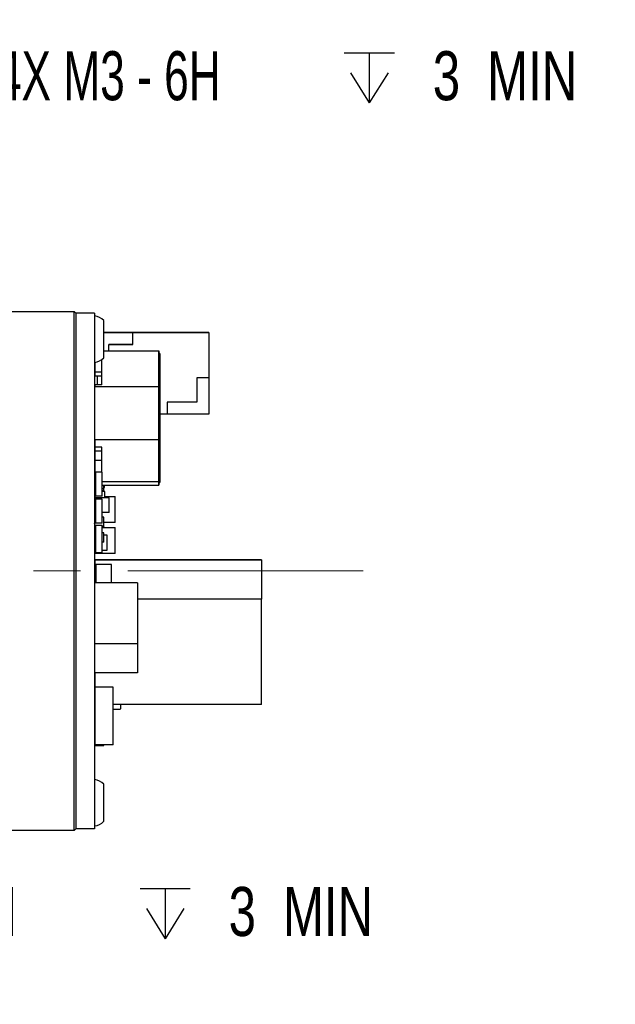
# Paper-space layout 'IX body' of a CAD drawing. Header units: millimetres. Extents: x 5 to 274, y 4 to 211.
# Tile 8 of 21: x 130 to 162, y 89 to 142. Entities that reach past the tile are written whole.
import ezdxf

# ---------------------------------------------------------------- set-up
doc = ezdxf.new("R2010")
doc.units = ezdxf.units.MM
doc.linetypes.add('CENTERX2', pattern=[20.32, 12.7, -2.54, 2.54, -2.54])
doc.layers.add('DIMENSIONS', color=8, linetype='Continuous')
doc.styles.add('SLDTEXTSTYLE0', font='TXT', dxfattribs={"width": 0.75})
doc.styles.add('SLDTEXTSTYLE3', font='TXT', dxfattribs={"width": 0.675})
doc.dimstyles.new('SLDDIMSTYLE9', dxfattribs={"dimtxt": 2.645833, "dimasz": 3.302, "dimexe": 0, "dimexo": 0.0625, "dimgap": 0.661458, "dimtad": 0, "dimtih": 1, "dimtoh": 1, "dimdec": 6, "dimrnd": 1e-09, "dimzin": 12, "dimdsep": 46, "dimtxsty": 'SLDTEXTSTYLE0', "dimsah": 1, "dimcen": 0, "dimadec": 0, "dimazin": 3, "dimtfac": 1, "dimtofl": 0, "dimtmove": 0, "dimatfit": 3, "dimfxl": 1, "dimfrac": 2, "dimtolj": 1, "dimtzin": 12, "dimarcsym": 0})

# ---------------------------------------------------------------- blocks, each defined once
blk = doc.blocks.new('SW_SYMBOL_HOLE_DEPTH')
at = {"layer": 'DIMENSIONS', "color": 0}
for p, q in [((0, 875), (800, 875)), ((400, 875), (400, 75)), ((100, 555), (400, 75)), ((700, 555), (400, 75))]:
    blk.add_line(p, q, dxfattribs=at)
blk = doc.blocks.new('_D_42')
at = {"layer": 'DIMENSIONS'}
for p, q in [((117.549, 105.606), (110.921, 94.125)), ((110.921, 94.125), (117.271, 94.125))]:
    blk.add_line(p, q, dxfattribs=at)
blk.add_solid([(117.549, 105.606), (115.458, 103), (116.338, 102.492)], dxfattribs=at)
at = {"layer": 'DIMENSIONS', "xscale": 0.0033796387, "yscale": 0.0033796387, "zscale": 0.0033796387}
blk.add_blockref('SW_SYMBOL_HOLE_DEPTH', (136.007, 92.39), dxfattribs=at)
at = {"layer": 'DIMENSIONS', "attachment_point": 1}
for s, insert, char_height, style in [('4X M2 - 6H', (117.271, 95.434), 2.6458, 'SLDTEXTSTYLE3'), ('3', (140.783, 95.434), 2.646, 'SLDTEXTSTYLE0'), ('MIN', (143.713, 95.434), 2.6458, 'SLDTEXTSTYLE0')]:
    blk.add_mtext(s, dxfattribs=dict(at, insert=insert, char_height=char_height, style=style))
blk = doc.blocks.new('_D_48')
at = {"layer": 'DIMENSIONS'}
for p, q in [((119.254, 145.023), (127.125, 139.192)), ((127.125, 139.192), (128.281, 139.192))]:
    blk.add_line(p, q, dxfattribs=at)
blk.add_solid([(119.254, 145.023), (121.605, 142.65), (122.21, 143.466)], dxfattribs=at)
at = {"layer": 'DIMENSIONS', "xscale": 0.0033796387, "yscale": 0.0033796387, "zscale": 0.0033796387}
blk.add_blockref('SW_SYMBOL_HOLE_DEPTH', (147.018, 137.457), dxfattribs=at)
at = {"layer": 'DIMENSIONS', "attachment_point": 1}
for s, insert, char_height, style in [('4X M3 - 6H', (128.281, 140.501), 2.6458, 'SLDTEXTSTYLE3'), ('3', (151.794, 140.501), 2.646, 'SLDTEXTSTYLE0'), ('MIN', (154.724, 140.501), 2.6458, 'SLDTEXTSTYLE0')]:
    blk.add_mtext(s, dxfattribs=dict(at, insert=insert, char_height=char_height, style=style))

psp = doc.layouts.new('IX body')

# ---------------------------------------------------------------- linework, layer by layer
at = {"color": 7, "linetype": 'Continuous', "lineweight": 25}
for p, q in [((128.4491738, 126.4718718), (132.4491738, 126.4718718)), ((132.4491738, 125.4718718), (132.4491738, 126.4718718)), ((132.4491738, 126.4718718), (132.5491738, 126.3718718)), ((132.5491738, 126.3718718), (132.5491738, 125.4718718)), ((133.5491738, 126.3718718), (132.5491738, 126.3718718)), ((133.5491738, 126.3718718), (133.5491738, 125.4718718)), ((134.0491738, 123.9718718), (134.0491738, 125.9718718)), ((132.4491738, 99.4718718), (132.4491738, 125.4718718)), ((132.5491738, 125.4718718), (132.5491738, 99.4718718)), ((133.5491738, 125.4718718), (133.5491738, 99.4718718)), ((135.6136609, 125.3323924), (134.0491738, 125.3323923)), ((134.0491738, 125.3323919), (135.6136609, 125.332392)), ((135.6136609, 125.322392), (134.0491738, 125.3223919)), ((139.7136609, 125.3323926), (135.6136609, 125.3323924)), ((135.6136609, 125.3323924), (135.6136609, 125.3323924)), ((135.6136609, 125.332392), (139.7136609, 125.3323921)), ((135.613661, 124.682392), (135.6136609, 125.332392)), ((135.6136609, 125.332392), (135.6136609, 125.332392)), ((139.7136609, 125.3323921), (139.7136609, 125.3323926)), ((139.7136609, 125.3323921), (139.7136611, 122.8823921)), ((134.0491738, 125.212369), (134.0536629, 125.212369)), ((134.0536629, 124.732369), (134.0536629, 125.212369)), ((134.0491738, 124.732369), (134.0536629, 124.732369)), ((134.0491738, 124.3489231), (137.0136636, 124.348923)), ((134.313661, 124.6823919), (135.613661, 124.682392)), ((135.613661, 124.682392), (134.313661, 124.6823919)), ((134.313661, 124.3489231), (134.313661, 124.6823919)), ((134.313661, 124.6823919), (134.313661, 124.6823919)), ((135.613661, 124.682392), (135.613661, 124.682392)), ((137.0136636, 124.348923), (137.0136634, 122.4036913)), ((137.0136637, 124.1416821), (137.0136636, 124.348923)), ((133.5636636, 123.7232007), (133.5636636, 123.1861136)), ((133.9436635, 122.5016032), (133.9436636, 123.8737129)), ((137.0136634, 122.3112919), (137.0136636, 124.1955768)), ((137.0636636, 124.1955768), (137.0136636, 124.1955768)), ((137.0136637, 121.891438), (137.0136637, 124.1416821)), ((137.0636636, 124.1955768), (137.0636634, 122.3112919)), ((137.0636637, 123.9970481), (137.0636636, 124.1955768)), ((137.0636637, 121.8639991), (137.0636637, 123.9970481)), ((133.5536629, 123.4473323), (133.5536629, 123.4473324)), ((133.5536629, 123.4473324), (133.5636629, 123.4473324)), ((133.5536629, 123.4473323), (133.5536629, 123.2573323)), ((133.5636629, 123.4473323), (133.5536629, 123.4473323)), ((133.9436636, 123.1861136), (133.5636636, 123.1861136)), ((133.5636636, 123.1861136), (133.5636636, 122.9958604)), ((133.5636636, 122.9958604), (133.9436636, 122.9958604)), ((133.7136611, 122.5016032), (133.713661, 122.9958604)), ((139.7136611, 122.8823921), (139.0636611, 122.8823921)), ((139.0636611, 122.8823921), (139.0636611, 121.5823921)), ((139.7136611, 122.8823922), (139.7136611, 120.9323922)), ((133.5636633, 119.553071), (133.5636634, 122.4036914)), ((133.5636635, 122.5016032), (133.5636634, 122.4036914)), ((137.0136634, 122.4036913), (133.5636634, 122.4036914)), ((133.9436635, 122.5016032), (133.5636635, 122.5016032)), ((137.0136634, 122.4036913), (137.0136633, 119.5530709)), ((137.0136634, 119.5805099), (137.0136634, 122.3112919)), ((137.0136634, 122.3112919), (137.0636634, 122.3112919)), ((137.0636634, 122.3112919), (137.0636634, 119.5805099)), ((137.0636635, 122.2945199), (137.0636635, 122.3097638)), ((137.0636636, 122.1998394), (137.0636636, 121.8706873)), ((137.0136636, 119.0408176), (137.0136637, 121.891438)), ((137.0636636, 119.133217), (137.0636637, 121.8639991)), ((137.0636636, 120.7629496), (137.0636636, 121.1562739)), ((139.0636611, 121.5823921), (137.4636611, 121.582392)), ((137.4636611, 121.582392), (137.4636611, 120.932392)), ((137.4636611, 120.932392), (137.0636635, 120.932392)), ((137.0636635, 120.0423322), (137.0636636, 120.5752171)), ((137.0636636, 120.6394527), (137.0636636, 120.0051286)), ((139.7136611, 120.9323922), (137.4636611, 120.9323921)), ((137.0636635, 120.0490065), (137.0636635, 119.4146823)), ((137.0636636, 120.0051286), (137.0636636, 119.7302377)), ((133.5536629, 119.8019839), (133.5536629, 119.3219839)), ((133.5636629, 119.8019839), (133.5536629, 119.8019839)), ((133.5636633, 119.553071), (133.5636633, 119.1528985)), ((133.5636633, 119.553071), (137.0136633, 119.5530709)), ((137.0136633, 119.5530709), (137.0136633, 117.3028268)), ((137.0136634, 117.4474608), (137.0136634, 119.5805099)), ((137.0136634, 119.5805099), (137.0636634, 119.5805099)), ((137.0636634, 119.5805099), (137.0636634, 117.4474608)), ((137.0636635, 119.4518859), (137.0636635, 119.9847708)), ((137.0636635, 119.213103), (137.0636635, 119.87564)), ((137.0636635, 119.8450011), (137.0636635, 119.2794803)), ((133.5636629, 119.3219839), (133.5536629, 119.3219839)), ((133.9436633, 119.1528985), (133.5636633, 119.1528985)), ((133.5636635, 118.9429059), (133.5636635, 118.4486487)), ((133.5636636, 119.1528985), (133.5636636, 118.9429059)), ((133.5636636, 118.9429059), (133.9436636, 118.9429058)), ((133.9436633, 117.7972321), (133.9436633, 119.1528985)), ((137.0136634, 117.0955859), (137.0136636, 119.0408176)), ((137.0636634, 117.2489321), (137.0636636, 119.133217)), ((137.0636635, 119.4585602), (137.0636635, 118.824236)), ((137.0636635, 119.4146823), (137.0636635, 119.1397914)), ((137.0636635, 118.8614396), (137.0636635, 119.3943245)), ((137.0636635, 118.6226567), (137.0636635, 119.2851937)), ((137.0636635, 119.2545548), (137.0636635, 118.689034)), ((133.5536629, 118.8419513), (133.5536629, 118.8419514)), ((133.5536629, 118.8419514), (133.5636629, 118.8419514)), ((133.5536629, 118.8419513), (133.5536629, 118.6519513)), ((133.5636629, 118.8419513), (133.5536629, 118.8419513)), ((133.5636634, 118.4486487), (133.5636633, 117.7029994)), ((133.5636634, 118.4486487), (133.9436634, 118.4486487)), ((137.0636634, 118.0322104), (137.0636635, 118.6947474)), ((137.0636635, 118.6641085), (137.0636634, 118.0985877)), ((137.0636635, 118.824236), (137.0636635, 118.5493451)), ((133.5536629, 118.1519861), (133.5536629, 117.6719861)), ((133.5636629, 118.1519861), (133.5536629, 118.1519861)), ((133.5636629, 117.6719861), (133.5536629, 117.6719861)), ((133.5536629, 117.4917574), (133.5536629, 117.251787)), ((133.5636629, 117.4917574), (133.5536629, 117.4917574)), ((133.5636633, 117.3028269), (133.5636633, 117.7029994)), ((133.5636633, 117.7029994), (133.6036634, 117.7029994)), ((133.6036634, 117.7972321), (133.6036634, 116.4972297)), ((133.9636627, 117.7972321), (133.6036634, 117.7972321)), ((133.9636627, 116.4972297), (133.9636627, 117.7972321)), ((137.0136634, 117.2489321), (137.0136634, 117.4474608)), ((137.0136634, 117.4474608), (137.0636634, 117.4474608)), ((137.0636634, 117.4474608), (137.0636634, 117.2489321)), ((133.5536629, 117.111787), (133.5536629, 116.9219509)), ((133.5536629, 116.9219509), (133.5636629, 116.9219509)), ((133.5536632, 117.251787), (133.5536632, 117.111787)), ((133.5536632, 117.111787), (133.5636632, 117.111787)), ((133.5536632, 116.811787), (133.5536632, 116.7919512)), ((133.5636632, 116.811787), (133.5536632, 116.811787)), ((133.5536632, 116.811787), (133.5536632, 116.811787)), ((133.5536632, 116.811787), (133.5636632, 116.811787)), ((133.5636632, 116.811787), (133.5636632, 117.095586)), ((133.6036634, 116.811787), (133.5636632, 116.811787)), ((133.5636632, 116.811787), (133.5636632, 116.811787)), ((133.5636632, 116.811787), (133.6036634, 116.811787)), ((133.5636633, 117.3028269), (133.6036634, 117.3028269)), ((133.5636634, 117.095586), (133.5636633, 117.3028269)), ((133.5636634, 117.095586), (133.6036634, 117.095586)), ((133.9636627, 117.3028269), (137.0136633, 117.3028268)), ((133.9636627, 117.095586), (137.0136634, 117.0955859)), ((133.9636627, 116.9219509), (134.0436629, 116.9219509)), ((134.0436629, 116.9219509), (134.0536629, 116.9219509)), ((134.0436629, 116.8019512), (134.0436629, 116.9219509)), ((134.0536629, 116.9219509), (134.0536629, 117.095586)), ((134.0536629, 116.9743701), (134.0936635, 116.9743701)), ((134.0936635, 116.9743701), (134.0936635, 117.095586)), ((137.0136633, 117.3028268), (137.0136634, 117.0955859)), ((137.0136634, 117.2489321), (137.0636634, 117.2489321)), ((133.5536626, 116.4121813), (133.5491738, 116.4121813)), ((133.5536626, 116.4221813), (133.5536626, 116.4121813)), ((134.3336626, 116.4221813), (133.5536626, 116.4221813)), ((134.3336626, 116.4221813), (133.5536626, 116.4221813)), ((133.5536629, 116.7919512), (133.5536629, 116.6019512)), ((133.5536629, 116.6019512), (133.5636629, 116.6019512)), ((133.6036634, 116.8019512), (133.5636629, 116.8019512)), ((133.5636629, 116.8019512), (133.5636629, 116.7919512)), ((133.5636629, 116.8019512), (133.6036634, 116.8019512)), ((133.5636635, 116.756967), (133.5636635, 116.4221813)), ((133.6036634, 116.756967), (133.5636635, 116.756967)), ((133.9636627, 116.4972297), (133.6036634, 116.4972297)), ((133.9636627, 116.3471513), (133.6036634, 116.3471513)), ((133.6036634, 116.3471513), (133.6036634, 115.0471488)), ((134.0436629, 116.8019512), (133.9636627, 116.8019512)), ((133.9636627, 116.8019512), (134.0436629, 116.8019512)), ((134.1136624, 116.756967), (133.9636627, 116.756967)), ((133.9636627, 115.0471488), (133.9636627, 116.3471513)), ((134.0436629, 116.8019512), (134.0436629, 116.7919512)), ((134.0536629, 116.756967), (134.0536629, 116.7919512)), ((134.1136624, 116.4221813), (134.1136624, 116.756967)), ((134.1136624, 116.4918701), (134.6636639, 116.4918701)), ((134.3336626, 116.4121813), (134.3336626, 116.4221813)), ((134.3336626, 116.4121813), (134.3436626, 116.4121813)), ((134.3436626, 115.6321813), (134.3436626, 116.4121813)), ((134.6636639, 115.0918678), (134.6636639, 116.4918701)), ((133.5536626, 115.6321813), (133.5491738, 115.6321813)), ((133.5536626, 115.6321813), (133.5536626, 115.6221813)), ((133.6036634, 115.6221813), (133.5536626, 115.6221813)), ((133.5536629, 115.3621454), (133.5536629, 114.8821454)), ((133.5636629, 115.3621454), (133.5536629, 115.3621454)), ((133.5636629, 115.3721454), (133.5636629, 115.3621454)), ((133.6036634, 115.3721454), (133.5636629, 115.3721454)), ((133.5636635, 115.6221813), (133.5636635, 115.3721455)), ((134.3336626, 115.6221813), (133.9636627, 115.6221813)), ((134.0436629, 115.3721454), (133.9636627, 115.3721454)), ((134.0436629, 115.3621454), (134.0436629, 115.3721454)), ((134.0436629, 115.3621454), (134.0536629, 115.3621454)), ((134.0536629, 114.8821454), (134.0536629, 115.3621454)), ((134.3336626, 115.6321813), (134.3436626, 115.6321813)), ((134.3336626, 115.6321813), (134.3336626, 115.6221813)), ((133.5636629, 114.8821454), (133.5536629, 114.8821454)), ((133.5636629, 114.8821454), (133.5636629, 114.8721454)), ((133.6036634, 114.8721454), (133.5636629, 114.8721454)), ((133.5636635, 114.7571851), (133.5636635, 114.5221432)), ((133.5936636, 114.7471851), (133.6036634, 114.7471851)), ((133.9636627, 115.0471488), (133.6036634, 115.0471488)), ((133.6036634, 114.9472579), (133.9636627, 114.9472579)), ((133.6036634, 114.9472579), (133.6036634, 113.4472558)), ((133.9636627, 113.4472558), (133.9636627, 114.9472579)), ((134.0436629, 114.8721454), (133.9636627, 114.8721454)), ((133.9636627, 114.8118736), (134.6636639, 114.8118736)), ((134.0436629, 114.8821454), (134.0536629, 114.8821454)), ((134.0436629, 114.8821454), (134.0436629, 114.8721454)), ((134.6636639, 115.0918678), (134.0536629, 115.0918678)), ((134.6636639, 113.4118713), (134.6636639, 114.8118736)), ((133.5536629, 114.5121431), (133.5536629, 114.0321431)), ((133.5636629, 114.5121431), (133.5536629, 114.5121431)), ((133.5636629, 114.5221431), (133.5636629, 114.5121431)), ((133.6036634, 114.5221431), (133.5636629, 114.5221431)), ((134.0436629, 114.5221431), (133.9636627, 114.5221431)), ((134.0436629, 114.5121431), (134.0436629, 114.5221431)), ((134.0436629, 114.5121431), (134.0536629, 114.5121431)), ((134.0536629, 114.0321431), (134.0536629, 114.5121431)), ((134.0536629, 114.4172592), (134.2136648, 114.4172592)), ((134.2136648, 114.4172592), (134.2136648, 113.5672584)), ((133.5636629, 114.0321431), (133.5536629, 114.0321431)), ((133.5636629, 114.0321431), (133.5636629, 114.0221431)), ((133.6036634, 114.0221431), (133.5636629, 114.0221431)), ((133.5636635, 113.5672584), (133.5636635, 114.0221432)), ((134.0436629, 114.0221431), (133.9636627, 114.0221431)), ((134.0436629, 114.0321431), (134.0536629, 114.0321431)), ((134.0436629, 114.0321431), (134.0436629, 114.0221431)), ((133.5636635, 113.5672584), (133.5636635, 113.4118713)), ((133.6036634, 113.5672584), (133.5636635, 113.5672584)), ((134.6636639, 113.4118713), (133.5636635, 113.4118713)), ((133.9636627, 113.4472558), (133.6036634, 113.4472558)), ((134.2136648, 113.5672584), (133.9636627, 113.5672584)), ((133.5636635, 113.0722589), (142.5636633, 113.0722589)), ((133.5636635, 113.0722589), (133.5636635, 113.0721675)), ((142.5636633, 113.0721675), (133.5636635, 113.0721675)), ((133.5636635, 113.0721675), (133.5636635, 111.8319333)), ((133.6136634, 112.8123417), (133.6136634, 111.8319333)), ((134.4636642, 112.8123417), (133.6136634, 112.8123417)), ((134.4636642, 111.8319333), (134.4636642, 112.8123417)), ((142.5636633, 113.0722589), (142.5636633, 113.0721675)), ((142.5636633, 113.0721675), (142.5636633, 110.9472873)), ((133.5536632, 111.8817858), (133.5536632, 111.6017858)), ((133.5636632, 111.8817858), (133.5536632, 111.8817858)), ((133.5636632, 111.6017858), (133.5536632, 111.6017858)), ((135.863664, 111.8319333), (133.5636635, 111.8319333)), ((133.5636635, 108.5519602), (133.5636635, 111.8319333)), ((135.863664, 111.8319333), (135.863664, 108.5519602)), ((142.5636633, 110.9472873), (135.863664, 110.9472873)), ((142.5636633, 105.2722593), (142.5636633, 110.9472873)), ((135.863664, 108.5519602), (133.5636635, 108.5519602)), ((133.5636635, 106.9717764), (133.5636635, 108.5519602)), ((135.863664, 108.5519602), (135.863664, 106.9717764)), ((133.5536632, 107.4553446), (133.5536632, 107.1753446)), ((133.5636632, 107.4553446), (133.5536632, 107.4553446)), ((133.5636632, 107.1753446), (133.5536632, 107.1753446)), ((133.5636635, 106.9717764), (133.5636635, 106.2022619)), ((135.863664, 106.9717764), (133.5636635, 106.9717764)), ((133.5636635, 106.2022619), (133.5636635, 103.102263)), ((134.5636641, 106.2022619), (133.5636635, 106.2022619)), ((134.5636641, 103.102263), (134.5636641, 106.2022619)), ((142.5636633, 105.2722593), (134.5636641, 105.2722593)), ((134.9636636, 105.0571447), (134.9636636, 105.2722593)), ((134.5636641, 105.0269847), (134.9335036, 105.0269847)), ((133.5536629, 104.0523386), (133.5536629, 103.8623386)), ((133.5536629, 103.8623386), (133.5636629, 103.8623386)), ((133.5536629, 103.8623386), (133.5536629, 103.8619495)), ((133.5536629, 103.8619495), (133.5636629, 103.8619495)), ((133.5536629, 103.2623386), (133.5536629, 103.2623387)), ((133.5536629, 103.2623387), (133.5636629, 103.2623387)), ((133.5536629, 103.2623386), (133.5536629, 103.0723386)), ((133.5636629, 103.2623386), (133.5536629, 103.2623386)), ((133.5536629, 103.2619495), (133.5536629, 103.2619496)), ((133.5536629, 103.0723386), (133.5536629, 103.0719495)), ((133.5636629, 103.0623386), (133.5636629, 103.0723386)), ((133.5636629, 103.0623386), (134.0436629, 103.0623386)), ((133.5636629, 103.0619495), (133.5636629, 103.0623386)), ((133.5636629, 103.0619495), (134.0436629, 103.0619495)), ((134.5636641, 103.102263), (133.5636635, 103.102263)), ((134.0436629, 103.0623386), (134.0436629, 103.0723386)), ((134.0436629, 103.0619495), (134.0436629, 103.0623386)), ((134.0536553, 103.0719495), (134.0536629, 103.0719495)), ((134.0536629, 103.0723386), (134.0536629, 103.102263)), ((134.0536629, 103.0719495), (134.0536629, 103.0723386)), ((134.0491738, 98.9718718), (134.0491738, 100.9718718)), ((132.4491738, 98.4718718), (132.4491738, 99.4718718)), ((132.5491738, 99.4718718), (132.5491738, 98.5718718)), ((133.5491738, 99.4718718), (133.5491738, 98.5718718)), ((132.4491738, 98.4718718), (127.6491738, 98.4718718)), ((132.5491738, 98.5718718), (132.4491738, 98.4718718)), ((133.5491738, 98.5718718), (132.5491738, 98.5718718))]:
    psp.add_line(p, q, dxfattribs=at)
at = {"color": 7, "linetype": 'CENTERX2', "lineweight": 18}
psp.add_line((148.0413837, 112.4718718), (110.542867, 112.4718718), dxfattribs=at)
at = {"color": 7, "linetype": 'Continuous', "lineweight": 25, "flags": 128}
for points in [[(133.5491738, 115.0200031), (133.5520901, 115.0249636), (133.5536629, 115.0271842)], [(133.5536629, 115.0271842), (133.5520901, 115.0249636), (133.5491738, 115.0200031)]]:
    psp.add_lwpolyline(points, dxfattribs=at)
at = {"color": 7, "linetype": 'Continuous', "lineweight": 25}
for centre, radius, start, end in [((133.4879263, 125.4743768), 0.75, 41.55407748, 85.31582017), ((134.0436629, 125.212369), 0.01, 360, 56.55816661), ((134.0436629, 125.212369), 0.01, 0, 56.55816661), ((134.0436629, 124.732369), 0.01, 303.44183339, 360), ((133.4879263, 124.4693668), 0.75, 274.68417983, 318.44592252), ((133.5636629, 123.2573323), 0.01, 180, 270), ((133.5636629, 119.8019839), 0.01, 90, 180), ((133.5636629, 119.8019839), 0.01, 90, 180), ((133.5636629, 119.3219839), 0.01, 180, 270), ((133.5636629, 118.6519513), 0.01, 180, 270), ((133.5636629, 118.1519861), 0.01, 90, 180), ((133.5636629, 118.1519861), 0.01, 90, 180), ((133.5636629, 117.6719861), 0.01, 180, 270), ((133.5636629, 117.4917574), 0.01, 90, 180), ((133.5636629, 117.4917574), 0.01, 90, 180), ((133.5636632, 117.251787), 0.01, 90, 180), ((133.5636632, 117.251787), 0.01, 90, 180), ((133.5536626, 116.4121813), 0.01, 90, 116.67166496), ((133.5536626, 116.4121813), 0.01, 90, 116.67166496), ((133.5636629, 116.7919512), 0.01, 90, 180), ((133.5636629, 116.7919512), 0.01, 90, 180), ((134.0436629, 116.7919512), 0.01, 0, 90), ((134.0436629, 116.7919512), 0.01, 0, 90), ((134.3336626, 116.4121813), 0.01, 0, 90), ((134.3336626, 116.4121813), 0.01, 0, 90), ((133.5536626, 115.6321813), 0.01, 243.32833504, 270), ((133.5636629, 115.3621454), 0.01, 90, 180), ((133.5636629, 115.3621454), 0.01, 90, 180), ((134.0436629, 115.3621454), 0.01, 0, 90), ((134.0436629, 115.3621454), 0.01, 0, 90), ((134.3336626, 115.6321813), 0.01, 270, 0), ((133.5936636, 114.7971851), 0.05, 207.15251115, 269.9999975), ((133.5636629, 114.8821454), 0.01, 180, 270), ((134.0436629, 114.8821454), 0.01, 270, 360), ((133.5636629, 114.5121431), 0.01, 90, 180), ((133.5636629, 114.5121431), 0.01, 90, 180), ((134.0436629, 114.5121431), 0.01, 0, 90), ((134.0436629, 114.5121431), 0.01, 0, 90), ((133.5636629, 114.0321431), 0.01, 180, 270), ((134.0436629, 114.0321431), 0.01, 270, 0), ((133.5636632, 111.8817858), 0.01, 90, 180), ((133.5636632, 111.8817858), 0.01, 90, 180), ((133.5636632, 111.6017858), 0.01, 180, 270), ((133.5636632, 107.4553446), 0.01, 90, 180), ((133.5636632, 107.4553446), 0.01, 90, 180), ((133.5636632, 107.1753446), 0.01, 180, 270), ((134.9335036, 105.0571447), 0.03016, 270.0000025, 0.0000025), ((133.5636629, 104.0523387), 0.01, 90, 180), ((133.5636629, 104.0523386), 0.01, 90, 180), ((133.5636629, 103.0723386), 0.01, 180, 270), ((133.5636629, 103.0719495), 0.01, 180, 270), ((134.0436629, 103.0723386), 0.01, 270, 0), ((134.0436629, 103.0719495), 0.01, 270, 0), ((133.4879263, 100.4743768), 0.75, 41.55407748, 85.31582017), ((133.4879263, 99.4693668), 0.75, 274.68417983, 318.44592252)]:
    psp.add_arc(centre, radius, start, end, dxfattribs=at)
for points, knots in [([(137.0636635, 123.0785215), (137.0636635, 123.078737), (137.0636635, 123.0798145), (137.0636635, 123.0816754), (137.0636635, 123.0840094), (137.0636635, 123.0861903), (137.0636635, 123.0882198), (137.0636635, 123.0900974), (137.0636635, 123.0918235), (137.0636635, 123.0933984), (137.0636635, 123.0948227), (137.0636635, 123.096097), (137.0636635, 123.0972219), (137.0636635, 123.0981983), (137.0636635, 123.0990272), (137.0636635, 123.0997094), (137.0636635, 123.1002461), (137.0636635, 123.1006384), (137.0636635, 123.1008876), (137.0636635, 123.1009949), (137.0636635, 123.1009616), (137.0636635, 123.1007892), (137.0636635, 123.100479), (137.0636635, 123.1000325), (137.0636635, 123.0994511), (137.0636635, 123.0987364), (137.0636635, 123.0978898), (137.0636635, 123.096913), (137.0636635, 123.0958074), (137.0636635, 123.0945746), (137.0636635, 123.0927632), (137.0636635, 123.0907035), (137.0636635, 123.0884019), (137.0636635, 123.0865562), (137.0636635, 123.0845927), (137.0636635, 123.0825126), (137.0636635, 123.0803177), (137.0636635, 123.0780093), (137.0636635, 123.075589), (137.0636635, 123.0730581), (137.0636635, 123.0704182), (137.0636635, 123.0676705), (137.0636635, 123.0648166), (137.0636635, 123.0618579), (137.0636635, 123.0587955), (137.0636635, 123.0545761), (137.0636635, 123.0501546), (137.0636635, 123.0455369), (137.0636635, 123.0419766), (137.0636635, 123.0383205), (137.0636635, 123.0345699), (137.0636635, 123.0307259), (137.0636635, 123.0267898), (137.0636635, 123.0227626), (137.0636635, 123.0186457), (137.0636635, 123.0130379), (137.0636635, 123.0072547), (137.0636635, 123.0013011), (137.0636635, 122.9967516), (137.0636635, 122.9921189), (137.0636635, 122.987404), (137.0636636, 122.9826079), (137.0636636, 122.9777318), (137.0636636, 122.9711247), (137.0636636, 122.9643608), (137.0636636, 122.9574458), (137.0636636, 122.9521827), (137.0636636, 122.9441871), (137.0636636, 122.937765), (137.0636636, 122.9331776)], [0, 0, 0, 0, 0.0034841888, 0.0174215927, 0.0313589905, 0.0452963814, 0.0592337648, 0.0731711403, 0.0871085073, 0.1010458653, 0.1149832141, 0.1289205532, 0.1428578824, 0.1567952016, 0.1707325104, 0.1846698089, 0.1986070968, 0.2125443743, 0.2264816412, 0.2404188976, 0.2543561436, 0.2682933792, 0.2822306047, 0.29616782, 0.3101050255, 0.3240422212, 0.3379794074, 0.3519165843, 0.3658537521, 0.379790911, 0.3937280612, 0.4216049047, 0.4355420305, 0.4494791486, 0.4634162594, 0.477353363, 0.4912904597, 0.5052275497, 0.5191646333, 0.5331017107, 0.5470387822, 0.560975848, 0.5749129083, 0.5888499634, 0.6027870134, 0.6167240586, 0.6446001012, 0.6585371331, 0.672474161, 0.686411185, 0.7003482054, 0.7142852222, 0.7282222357, 0.7421592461, 0.7560962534, 0.7700332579, 0.7979089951, 0.8118459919, 0.8257829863, 0.8397199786, 0.8536569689, 0.8675939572, 0.8815309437, 0.8954679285, 0.9233435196, 0.9372804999, 0.9512174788, 0.9651544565, 1, 1, 1, 1]), ([(137.0636635, 121.6120604), (137.0636635, 121.6126881), (137.0636635, 121.6158265), (137.0636635, 121.6290388), (137.0636635, 121.6518629), (137.0636635, 121.6774803), (137.0636635, 121.7032563), (137.0636635, 121.7239953), (137.0636635, 121.75004), (137.0636635, 121.770966), (137.0636635, 121.7972152), (137.0636635, 121.8182829), (137.0636635, 121.8446859), (137.0636635, 121.8658591), (137.0636635, 121.892375), (137.0636635, 121.913624), (137.0636635, 121.9402185), (137.0636635, 121.961518), (137.0636635, 121.9881615), (137.0636635, 122.0148212), (137.0636635, 122.0414902), (137.0636635, 122.0681575), (137.0636635, 122.0948205), (137.0636635, 122.1214665), (137.0636635, 122.1480916), (137.0636635, 122.174693), (137.0636635, 122.2012518), (137.0636635, 122.22777), (137.0636635, 122.2489499), (137.0636635, 122.2753717), (137.0636635, 122.3017374), (137.0636635, 122.3280156), (137.0636635, 122.3542177), (137.0636635, 122.3803402), (137.0636635, 122.4063415), (137.0636635, 122.4322398), (137.0636635, 122.4580304), (137.0636635, 122.4836593), (137.0636635, 122.5091523), (137.0636635, 122.5345034), (137.0636635, 122.5596429), (137.0636635, 122.5846054), (137.0636635, 122.6093833), (137.0636635, 122.6338872), (137.0636635, 122.6581623), (137.0636635, 122.6773919), (137.0636635, 122.7011631), (137.0636635, 122.7246575), (137.0636635, 122.7477427), (137.0636635, 122.770488), (137.0636635, 122.7884015), (137.0636635, 122.810401), (137.0636635, 122.8276747), (137.0636635, 122.8488162), (137.0636635, 122.8653555), (137.0636635, 122.8855153), (137.0636635, 122.9051425), (137.0636635, 122.9239956), (137.0636635, 122.9422195), (137.0636635, 122.9562796), (137.0636635, 122.973155), (137.0636635, 122.9860809), (137.0636635, 123.0014714), (137.0636635, 123.0131576), (137.0636635, 123.026938), (137.0636635, 123.0372961), (137.0636635, 123.0493507), (137.0636635, 123.0632285), (137.0636635, 123.0727158), (137.0636635, 123.0785215)], [0, 0, 0, 0, 0.0011815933, 0.0059080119, 0.0248163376, 0.0437242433, 0.053177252, 0.0720846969, 0.0815376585, 0.1004447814, 0.1098977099, 0.1288046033, 0.1382575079, 0.1571642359, 0.1666171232, 0.1855237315, 0.1949766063, 0.2138831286, 0.2233359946, 0.2422424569, 0.2611488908, 0.2706017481, 0.2895081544, 0.3084145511, 0.3178674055, 0.3367737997, 0.3556801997, 0.3651330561, 0.3840394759, 0.3934923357, 0.4123987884, 0.4313052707, 0.44075814, 0.459664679, 0.4785712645, 0.4880241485, 0.5069308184, 0.5258375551, 0.5352904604, 0.5541973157, 0.5731042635, 0.5825571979, 0.6014643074, 0.6203715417, 0.6298245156, 0.6487319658, 0.6581849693, 0.6770926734, 0.6960005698, 0.7054536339, 0.7243618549, 0.7338149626, 0.7527235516, 0.7621767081, 0.7810857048, 0.7905389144, 0.8094483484, 0.8283580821, 0.8378113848, 0.8567215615, 0.8661749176, 0.8850855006, 0.8945389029, 0.9134498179, 0.9229032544, 0.9418143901, 0.9512678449, 0.9701790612, 1, 1, 1, 1]), ([(137.0636636, 122.9331776), (137.0636636, 122.9327145), (137.0636636, 122.9303988), (137.0636636, 122.9261939), (137.0636636, 122.9205199), (137.0636636, 122.9128626), (137.0636636, 122.9050703), (137.0636636, 122.8971474), (137.0636636, 122.891141), (137.0636636, 122.8850711), (137.0636636, 122.8768945), (137.0636636, 122.8685947), (137.0636636, 122.8601762), (137.0636636, 122.853804), (137.0636636, 122.8473742), (137.0636636, 122.840888), (137.0636636, 122.8321654), (137.0636636, 122.8233333), (137.0636636, 122.8143965), (137.0636636, 122.8076424), (137.0636636, 122.8008378), (137.0636636, 122.7916987), (137.0636636, 122.782462), (137.0636636, 122.7731327), (137.0636636, 122.7660904), (137.0636636, 122.7566411), (137.0636636, 122.7471044), (137.0636636, 122.7374854), (137.0636636, 122.7302309), (137.0636636, 122.7205056), (137.0636636, 122.7107034), (137.0636636, 122.7008294), (137.0636636, 122.6933889), (137.0636636, 122.6834227), (137.0636636, 122.6733902), (137.0636636, 122.6632965), (137.0636636, 122.6556967), (137.0636636, 122.6455252), (137.0636635, 122.6352981), (137.0636635, 122.6250207), (137.0636635, 122.6147109), (137.0636635, 122.6043542), (137.0636635, 122.5939557), (137.0636635, 122.5861371), (137.0636635, 122.5756868), (137.0636635, 122.5652004), (137.0636635, 122.5546831), (137.0636635, 122.5441462), (137.0636635, 122.5335818), (137.0636635, 122.5229947), (137.0636635, 122.5123938), (137.0636635, 122.5017736), (137.0636635, 122.4884802), (137.0636635, 122.4778324), (137.0636635, 122.4671761), (137.0636635, 122.4565152), (137.0636635, 122.4458489), (137.0636635, 122.4325149), (137.0636635, 122.4218479), (137.0636635, 122.4111854), (137.0636635, 122.4005268), (137.0636635, 122.3898754), (137.0636635, 122.3765752), (137.0636635, 122.3659473), (137.0636635, 122.3526824), (137.0636635, 122.3420873), (137.0636635, 122.3288694), (137.0636635, 122.3138696), (137.0636635, 122.3015685), (137.0636635, 122.2945199)], [0, 0, 0, 0, 0.0028756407, 0.0143784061, 0.0258811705, 0.0373839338, 0.0603907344, 0.0718934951, 0.0833962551, 0.0948990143, 0.1064017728, 0.1294085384, 0.1409112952, 0.1524140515, 0.1639168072, 0.1754195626, 0.1869223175, 0.2099290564, 0.2214318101, 0.2329345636, 0.2444373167, 0.2559400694, 0.2789467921, 0.290449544, 0.3019522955, 0.3134550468, 0.3364617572, 0.3479645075, 0.3594672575, 0.3709700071, 0.3939767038, 0.4054794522, 0.4169822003, 0.4284849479, 0.4514916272, 0.4629943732, 0.4744971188, 0.4859998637, 0.5090065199, 0.5205092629, 0.532012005, 0.5550186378, 0.5665213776, 0.5780241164, 0.5895268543, 0.6125334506, 0.6240361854, 0.6355389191, 0.6585454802, 0.6700482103, 0.6815509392, 0.7045574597, 0.7160601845, 0.7390666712, 0.7505693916, 0.7620721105, 0.785078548, 0.796581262, 0.8195876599, 0.8310903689, 0.842593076, 0.865599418, 0.8771021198, 0.9001084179, 0.9116111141, 0.9346173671, 0.9461200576, 0.9691262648, 1, 1, 1, 1]), ([(137.0636635, 122.3097638), (137.0636635, 122.3104117), (137.0636635, 122.3136515), (137.0636635, 122.322097), (137.0636635, 122.3351557), (137.0636635, 122.3482911), (137.0636635, 122.3588369), (137.0636635, 122.3694058), (137.0636635, 122.3800065), (137.0636635, 122.3932864), (137.0636635, 122.403931), (137.0636635, 122.4145878), (137.0636635, 122.4252507), (137.0636635, 122.4359199), (137.0636635, 122.4492532), (137.0636635, 122.4599147), (137.0636635, 122.4705621), (137.0636635, 122.4811979), (137.0636635, 122.491813), (137.0636635, 122.5023976), (137.0636635, 122.5129595), (137.0636635, 122.5234838), (137.0636635, 122.5339595), (137.0636635, 122.5444002), (137.0636635, 122.5547841), (137.0636635, 122.5650988), (137.0636635, 122.5753643), (137.0636635, 122.5855508), (137.0636635, 122.595644), (137.0636635, 122.6056709), (137.0636635, 122.6155927), (137.0636635, 122.6253917), (137.0636635, 122.6326756), (137.0636635, 122.6422956), (137.0636635, 122.6517692), (137.0636635, 122.661074), (137.0636635, 122.6679629), (137.0636635, 122.674757), (137.0636635, 122.6836821), (137.0636635, 122.6923947), (137.0636635, 122.7008646), (137.0636635, 122.7070887), (137.0636635, 122.7131774), (137.0636635, 122.7191227), (137.0636635, 122.7249166), (137.0636635, 122.7324295), (137.0636635, 122.7396067), (137.0636635, 122.7464083), (137.0636635, 122.751313), (137.0636635, 122.7560123), (137.0636635, 122.7604972), (137.0636635, 122.7647587), (137.0636635, 122.768788), (137.0636635, 122.7738405), (137.0636635, 122.7783971), (137.0636635, 122.7824266), (137.0636635, 122.7851803), (137.0636635, 122.7876611), (137.0636635, 122.7898654), (137.0636635, 122.7917905), (137.0636635, 122.7939835), (137.0636635, 122.7956142), (137.0636635, 122.7966865), (137.0636635, 122.7972152), (137.0636635, 122.7974718), (137.0636635, 122.7974601), (137.0636635, 122.7969142), (137.0636635, 122.7955272), (137.0636635, 122.7939944), (137.0636635, 122.792902)], [0, 0, 0, 0, 0.0029500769, 0.0147507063, 0.0383540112, 0.0619572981, 0.0737579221, 0.0855585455, 0.1091618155, 0.1209624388, 0.1445657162, 0.1563663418, 0.1681669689, 0.1917702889, 0.2035709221, 0.2271743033, 0.2389749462, 0.2507755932, 0.2743791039, 0.2861797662, 0.2979804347, 0.3215841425, 0.3333848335, 0.3451855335, 0.3687895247, 0.3805902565, 0.3923910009, 0.4159953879, 0.4277961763, 0.4395969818, 0.4632019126, 0.4750027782, 0.486803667, 0.4986045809, 0.5222104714, 0.5340114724, 0.5458125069, 0.5576135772, 0.5694146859, 0.5930222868, 0.6048235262, 0.6166248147, 0.6284261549, 0.6402275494, 0.6520290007, 0.663830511, 0.6874415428, 0.69924324, 0.711045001, 0.7228468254, 0.7346487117, 0.7464506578, 0.7582526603, 0.7700547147, 0.7936699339, 0.8054721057, 0.8172743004, 0.8290765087, 0.8408787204, 0.8526809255, 0.8644831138, 0.8880986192, 0.8999006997, 0.9117027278, 0.9235046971, 0.9353066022, 0.9589194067, 0.9707210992, 1, 1, 1, 1]), ([(137.0636635, 122.792902), (137.0636635, 122.7927778), (137.0636635, 122.7921571), (137.0636635, 122.7903622), (137.0636635, 122.7870113), (137.0636635, 122.7820407), (137.0636635, 122.7761569), (137.0636635, 122.7705247), (137.0636635, 122.764378), (137.0636635, 122.7577312), (137.0636635, 122.7504652), (137.0636635, 122.7427728), (137.0636635, 122.7346698), (137.0636635, 122.7260682), (137.0636635, 122.7171283), (137.0636635, 122.7078642), (137.0636635, 122.69628), (137.0636635, 122.6842742), (137.0636635, 122.6739528), (137.0636635, 122.6634182), (137.0636635, 122.6526797), (137.0636635, 122.6395007), (137.0636635, 122.6260574), (137.0636635, 122.6123755), (137.0636635, 122.5984779), (137.0636635, 122.5843849), (137.0636635, 122.5701147), (137.0636635, 122.5556836), (137.0636635, 122.5411061), (137.0636635, 122.5263952), (137.0636635, 122.5115626), (137.0636635, 122.4966189), (137.0636635, 122.4815734), (137.0636635, 122.4664348), (137.0636635, 122.4512109), (137.0636635, 122.4359087), (137.0636635, 122.4154092), (137.0636635, 122.3947764), (137.0636635, 122.3740337), (137.0636635, 122.3584259), (137.0636635, 122.3427713), (137.0636635, 122.3270736), (137.0636635, 122.3113364), (137.0636635, 122.290305), (137.0636635, 122.2692069), (137.0636635, 122.2480559), (137.0636635, 122.2321687), (137.0636635, 122.2162598), (137.0636635, 122.2003315), (137.0636635, 122.179071), (137.0636635, 122.1577805), (137.0636635, 122.1364707), (137.0636635, 122.1204807), (137.0636635, 122.1044851), (137.0636635, 122.0884858), (137.0636635, 122.0671512), (137.0636635, 122.0458173), (137.0636635, 122.024495), (137.0636635, 122.0085113), (137.0636635, 121.9925378), (137.0636635, 121.976577), (137.0636635, 121.955316), (137.0636635, 121.9340903), (137.0636635, 121.9129143), (137.0636635, 121.8970606), (137.0636635, 121.8812379), (137.0636635, 121.8654521), (137.0636635, 121.8417988), (137.0636635, 121.8235288), (137.0636635, 121.8104715)], [0, 0, 0, 0, 0.001782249, 0.0089120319, 0.0231766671, 0.0374412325, 0.0517056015, 0.0659696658, 0.0730993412, 0.0873628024, 0.1016258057, 0.1087553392, 0.1230176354, 0.1372794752, 0.1444088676, 0.1586700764, 0.1729309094, 0.1871914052, 0.2014516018, 0.2085808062, 0.2228406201, 0.2371002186, 0.2513596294, 0.2656188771, 0.2798779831, 0.2941369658, 0.3083958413, 0.3226546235, 0.3369133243, 0.3511719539, 0.3654305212, 0.3796890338, 0.3939474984, 0.4082059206, 0.4224643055, 0.4367226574, 0.4509809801, 0.4794999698, 0.4937582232, 0.5080164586, 0.522274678, 0.5365328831, 0.5507910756, 0.565049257, 0.593567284, 0.6078254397, 0.622083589, 0.636341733, 0.6505998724, 0.6648580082, 0.6933757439, 0.7076338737, 0.7218920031, 0.7361501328, 0.7504082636, 0.7646663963, 0.793184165, 0.8074423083, 0.8217004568, 0.8359586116, 0.8502167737, 0.8644749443, 0.8929930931, 0.9072512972, 0.9215095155, 0.93576775, 0.9500260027, 0.9642842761, 1, 1, 1, 1]), ([(137.0636635, 121.2963854), (137.0636635, 121.2967613), (137.0636635, 121.2986412), (137.0636635, 121.303659), (137.0636635, 121.310142), (137.0636635, 121.3168906), (137.0636635, 121.3238012), (137.0636635, 121.3309375), (137.0636635, 121.3382666), (137.0636635, 121.3457159), (137.0636635, 121.3533336), (137.0636635, 121.3630394), (137.0636635, 121.3709426), (137.0636635, 121.3809745), (137.0636635, 121.3911515), (137.0636635, 121.4015013), (137.0636635, 121.4119679), (137.0636635, 121.4225462), (137.0636635, 121.4332596), (137.0636635, 121.4440656), (137.0636635, 121.4549606), (137.0636635, 121.4681657), (137.0636635, 121.4814919), (137.0636635, 121.4926909), (137.0636635, 121.5039555), (137.0636635, 121.5152836), (137.0636635, 121.5289726), (137.0636635, 121.542751), (137.0636635, 121.5566139), (137.0636635, 121.5705566), (137.0636635, 121.5845751), (137.0636635, 121.5986655), (137.0636635, 121.6128246), (137.0636635, 121.6270493), (137.0636635, 121.6413366), (137.0636635, 121.6556842), (137.0636635, 121.6700896), (137.0636635, 121.6845507), (137.0636635, 121.6990656), (137.0636635, 121.7136323), (137.0636635, 121.7282493), (137.0636635, 121.742915), (137.0636635, 121.757628), (137.0636635, 121.7723869), (137.0636635, 121.7871906), (137.0636635, 121.8020379), (137.0636635, 121.8169277), (137.0636635, 121.831859), (137.0636635, 121.8518219), (137.0636635, 121.8718647), (137.0636635, 121.8919837), (137.0636635, 121.9071104), (137.0636635, 121.9222741), (137.0636635, 121.9374742), (137.0636635, 121.95271), (137.0636635, 121.967981), (137.0636636, 121.9832867), (137.0636636, 121.9986267), (137.0636636, 122.0140004), (137.0636636, 122.0294075), (137.0636636, 122.0448474), (137.0636636, 122.0603197), (137.0636636, 122.0809924), (137.0636636, 122.1017288), (137.0636636, 122.1225262), (137.0636636, 122.1381542), (137.0636636, 122.1538128), (137.0636636, 122.174353), (137.0636636, 122.1897198), (137.0636636, 122.1998394)], [0, 0, 0, 0, 0.0019514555, 0.0097578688, 0.0253736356, 0.0331798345, 0.0409859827, 0.0566000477, 0.0644060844, 0.0722120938, 0.0878252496, 0.0956311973, 0.1112439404, 0.1190498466, 0.1346623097, 0.150274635, 0.1580804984, 0.1736926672, 0.1893047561, 0.1971105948, 0.2127225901, 0.2283345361, 0.243946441, 0.2595583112, 0.2673641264, 0.2829759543, 0.298587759, 0.3141995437, 0.3298113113, 0.3454230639, 0.3610348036, 0.3766465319, 0.3922582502, 0.4078699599, 0.4234816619, 0.4390933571, 0.4547050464, 0.4703167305, 0.48592841, 0.5015400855, 0.5171517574, 0.5327634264, 0.5483750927, 0.5639867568, 0.579598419, 0.5952100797, 0.6108217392, 0.6264333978, 0.6420450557, 0.6732689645, 0.6888806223, 0.7044922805, 0.7201039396, 0.7357155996, 0.751327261, 0.7669389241, 0.782550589, 0.7981622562, 0.8137739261, 0.8293855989, 0.8449972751, 0.8606089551, 0.8762206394, 0.9074448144, 0.9230565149, 0.938668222, 0.9542799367, 0.9698916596, 1, 1, 1, 1]), ([(137.0636636, 121.8706873), (137.0636636, 121.8700467), (137.0636636, 121.8668439), (137.0636636, 121.8534), (137.0636636, 121.8355142), (137.0636636, 121.815133), (137.0636636, 121.7998777), (137.0636636, 121.784654), (137.0636636, 121.7694632), (137.0636636, 121.7543064), (137.0636636, 121.7391847), (137.0636636, 121.7240995), (137.0636636, 121.709052), (137.0636636, 121.6940436), (137.0636636, 121.6790757), (137.0636635, 121.6641498), (137.0636635, 121.6492674), (137.0636635, 121.63443), (137.0636635, 121.6196393), (137.0636635, 121.6048969), (137.0636635, 121.5902047), (137.0636635, 121.5755645), (137.0636635, 121.5609782), (137.0636635, 121.5464478), (137.0636635, 121.5319753), (137.0636635, 121.5175628), (137.0636635, 121.5056044), (137.0636635, 121.4936865), (137.0636635, 121.4818096), (137.0636635, 121.4676257), (137.0636635, 121.4535127), (137.0636635, 121.4394733), (137.0636635, 121.4278375), (137.0636635, 121.4162512), (137.0636635, 121.4047154), (137.0636635, 121.3909563), (137.0636635, 121.3795629), (137.0636635, 121.3682262), (137.0636635, 121.356947), (137.0636635, 121.3435077), (137.0636635, 121.3323912), (137.0636635, 121.3213393), (137.0636635, 121.3103532), (137.0636635, 121.2994583), (137.0636635, 121.2886346), (137.0636635, 121.2778832), (137.0636635, 121.2672321), (137.0636635, 121.2566595), (137.0636635, 121.248265), (137.0636635, 121.237855), (137.0636635, 121.2275293), (137.0636635, 121.2173207), (137.0636635, 121.2072035), (137.0636635, 121.1991839), (137.0636635, 121.1892563), (137.0636635, 121.1794269), (137.0636635, 121.169734), (137.0636635, 121.1601474), (137.0636635, 121.1525646), (137.0636635, 121.1431986), (137.0636635, 121.1357972), (137.0636635, 121.1266645), (137.0636635, 121.119455), (137.0636635, 121.1105688), (137.0636635, 121.1035621), (137.0636635, 121.0949357), (137.0636635, 121.0881453), (137.0636635, 121.0778109), (137.0636635, 121.0710535), (137.0636635, 121.0659121)], [0, 0, 0, 0, 0.0020932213, 0.0104661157, 0.0439582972, 0.0607041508, 0.0774500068, 0.0941958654, 0.1109417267, 0.1276875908, 0.1444334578, 0.1611793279, 0.1779252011, 0.1946710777, 0.2114169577, 0.2281628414, 0.2449087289, 0.2616546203, 0.2784005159, 0.2951464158, 0.3118923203, 0.3286382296, 0.3453841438, 0.3621300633, 0.3788759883, 0.395621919, 0.4123678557, 0.420740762, 0.4374867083, 0.4542326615, 0.4709786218, 0.4877245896, 0.5044705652, 0.5128434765, 0.5295894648, 0.5463354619, 0.5630814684, 0.5714543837, 0.5882004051, 0.6049464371, 0.6216924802, 0.6300654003, 0.6468114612, 0.6635575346, 0.6719304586, 0.6886765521, 0.7054226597, 0.7137955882, 0.7305417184, 0.7389146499, 0.7556608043, 0.7724069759, 0.7807799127, 0.7975261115, 0.8058990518, 0.8226452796, 0.8393915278, 0.8477644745, 0.8645107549, 0.8728837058, 0.8896300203, 0.8980029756, 0.9147493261, 0.9231222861, 0.9398686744, 0.9482416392, 0.9649880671, 0.9733610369, 1, 1, 1, 1]), ([(137.0636635, 121.8104715), (137.0636635, 121.8098217), (137.0636635, 121.8065727), (137.0636635, 121.792941), (137.0636635, 121.7696671), (137.0636635, 121.7440044), (137.0636635, 121.7185087), (137.0636635, 121.6982516), (137.0636635, 121.6731274), (137.0636635, 121.6531921), (137.0636635, 121.6334409), (137.0636635, 121.6138179), (137.0636635, 121.5943952), (137.0636635, 121.5751961), (137.0636635, 121.5561522), (137.0636635, 121.5373507), (137.0636635, 121.5188185), (137.0636635, 121.5050599), (137.0636635, 121.4869099), (137.0636635, 121.4690647), (137.0636635, 121.4515567), (137.0636635, 121.4342825), (137.0636635, 121.417373), (137.0636635, 121.400866), (137.0636635, 121.3886956), (137.0636635, 121.3767438), (137.0636635, 121.3611112), (137.0636635, 121.3459529), (137.0636635, 121.3313156), (137.0636635, 121.3206089), (137.0636635, 121.3101841), (137.0636635, 121.2966749), (137.0636635, 121.2837749), (137.0636635, 121.2715389), (137.0636635, 121.2627059), (137.0636635, 121.2542292), (137.0636635, 121.2461217), (137.0636635, 121.238396), (137.0636635, 121.2286202), (137.0636635, 121.2196573), (137.0636635, 121.2115597), (137.0636635, 121.2059296), (137.0636635, 121.2007527), (137.0636635, 121.1960387), (137.0636635, 121.1917965), (137.0636635, 121.1880338), (137.0636635, 121.1836646), (137.0636635, 121.180279), (137.0636635, 121.1778929), (137.0636635, 121.1766034), (137.0636635, 121.1758139), (137.0636635, 121.1755229), (137.0636635, 121.1757953), (137.0636635, 121.1770512), (137.0636635, 121.1792648), (137.0636635, 121.1813953), (137.0636635, 121.1839875), (137.0636635, 121.1880462), (137.0636635, 121.1929886), (137.0636635, 121.1987661), (137.0636635, 121.2050841), (137.0636635, 121.2121895), (137.0636635, 121.2200287), (137.0636635, 121.2283402), (137.0636635, 121.2373374), (137.0636635, 121.2493712), (137.0636635, 121.2596198), (137.0636635, 121.2757999), (137.0636635, 121.2875601), (137.0636635, 121.2963854)], [0, 0, 0, 0, 0.0014767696, 0.0073838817, 0.0310145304, 0.0546452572, 0.0664597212, 0.0900905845, 0.1019050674, 0.1255360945, 0.1373506, 0.149165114, 0.1727964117, 0.1846109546, 0.1964255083, 0.2200571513, 0.2318717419, 0.2436863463, 0.2555009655, 0.2791331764, 0.2909478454, 0.302762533, 0.3263953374, 0.3382100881, 0.3500248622, 0.3618396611, 0.3736544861, 0.3972884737, 0.4091033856, 0.4209183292, 0.432733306, 0.4445483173, 0.468183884, 0.4799990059, 0.4918141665, 0.5036293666, 0.5154446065, 0.5272598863, 0.5390752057, 0.5627132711, 0.5745287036, 0.5863441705, 0.598159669, 0.6099751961, 0.6217907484, 0.6336063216, 0.6454219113, 0.669061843, 0.6808774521, 0.6926930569, 0.704508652, 0.7163242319, 0.7281397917, 0.7517790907, 0.7635945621, 0.7754099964, 0.7872253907, 0.7990407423, 0.8226781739, 0.8344933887, 0.8463085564, 0.8699444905, 0.8817595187, 0.8935745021, 0.9172089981, 0.9290238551, 0.9526573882, 0.9644721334, 1, 1, 1, 1]), ([(137.0636635, 121.0659121), (137.0636635, 121.0655127), (137.0636635, 121.0635157), (137.0636635, 121.0551828), (137.0636635, 121.0443373), (137.0636635, 121.0293252), (137.0636635, 121.0147994), (137.0636635, 121.0009477), (137.0636635, 120.9876202), (137.0636635, 120.9748247), (137.0636635, 120.9627643), (137.0636635, 120.9512744), (137.0636635, 120.940363), (137.0636635, 120.9302487), (137.0636635, 120.9207516), (137.0636635, 120.913654), (137.0636635, 120.9054267), (137.0636635, 120.8993668), (137.0636635, 120.8924634), (137.0636635, 120.886239), (137.0636635, 120.8809433), (137.0636635, 120.8763603), (137.0636635, 120.8732697), (137.0636635, 120.870141), (137.0636635, 120.8682307), (137.0636635, 120.8665962), (137.0636635, 120.8658956), (137.0636635, 120.8657883), (137.0636635, 120.8664535), (137.0636635, 120.8681576), (137.0636635, 120.8706446), (137.0636635, 120.8732619), (137.0636635, 120.8773179), (137.0636635, 120.8811902), (137.0636635, 120.8868103), (137.0636635, 120.8919287), (137.0636635, 120.8990956), (137.0636635, 120.9070277), (137.0636635, 120.9159634), (137.0636635, 120.925636), (137.0636635, 120.9339584), (137.0636635, 120.9450717), (137.0636635, 120.9568873), (137.0636635, 120.9696096), (137.0636635, 120.9829873), (137.0636635, 120.9942059), (137.0636635, 121.0088472), (137.0636635, 121.0240959), (137.0636635, 121.0433212), (137.0636635, 121.0600789), (137.0636635, 121.0773598), (137.0636635, 121.0951529), (137.0636635, 121.117278), (137.0636635, 121.1363243), (137.0636635, 121.155799), (137.0636635, 121.1756916), (137.0636635, 121.2001886), (137.0636635, 121.2252722), (137.0636635, 121.2509043), (137.0636635, 121.2770488), (137.0636635, 121.303671), (137.0636635, 121.3307382), (137.0636635, 121.3582193), (137.0636635, 121.3860848), (137.0636635, 121.4143072), (137.0636635, 121.4428607), (137.0636635, 121.4717193), (137.0636635, 121.5008669), (137.0636635, 121.5473003), (137.0636635, 121.5846776), (137.0636635, 121.6120604)], [0, 0, 0, 0, 0.0010764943, 0.005382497, 0.022608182, 0.0312203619, 0.0484461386, 0.0656719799, 0.0742841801, 0.0915101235, 0.1087361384, 0.117348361, 0.1345744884, 0.1518006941, 0.1604129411, 0.1776392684, 0.1862515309, 0.203477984, 0.2120902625, 0.229316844, 0.2465435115, 0.2551558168, 0.2723826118, 0.2809949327, 0.2982218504, 0.3068341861, 0.3240612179, 0.332673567, 0.3499006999, 0.3671278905, 0.3757402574, 0.3929675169, 0.4015798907, 0.4188071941, 0.4274195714, 0.4446468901, 0.4532592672, 0.47048657, 0.4877138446, 0.4963262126, 0.5135534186, 0.5221657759, 0.5393928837, 0.556619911, 0.565232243, 0.5824591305, 0.5910714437, 0.608298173, 0.6255247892, 0.6427512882, 0.651363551, 0.6685898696, 0.685816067, 0.7030421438, 0.711654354, 0.7288802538, 0.7461060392, 0.7633317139, 0.7805572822, 0.7977827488, 0.8150081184, 0.8322333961, 0.8494585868, 0.8666836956, 0.8839087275, 0.901133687, 0.918358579, 0.9355834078, 0.9528081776, 1, 1, 1, 1]), ([(137.0636635, 119.2794803), (137.0636635, 119.2742859), (137.0636635, 119.2650441), (137.0636635, 119.2468889), (137.0636635, 119.2240787), (137.0636635, 119.2080898), (137.0636635, 119.1974209)], [0, 0, 0, 0, 0.14016933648, 0.24938499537, 0.49913605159, 1, 1, 1, 1]), ([(137.0636635, 119.1974209), (137.0636635, 119.1831641), (137.0636635, 119.1670672), (137.0636635, 119.1629305), (137.0636635, 119.1640075), (137.0636635, 119.166137), (137.0636635, 119.1712531), (137.0636635, 119.1869344), (137.0636635, 119.2016468), (137.0636635, 119.213103)], [0, 0, 0, 0, 0.4988367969, 0.5632177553, 0.5919864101, 0.6200337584, 0.6791032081, 0.7501276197, 1, 1, 1, 1]), ([(137.0636635, 118.689034), (137.0636635, 118.6838396), (137.0636635, 118.6745978), (137.0636635, 118.6564426), (137.0636635, 118.6336324), (137.0636635, 118.6176435), (137.0636635, 118.6069746)], [0, 0, 0, 0, 0.1401693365, 0.2493849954, 0.4991360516, 1, 1, 1, 1]), ([(137.0636635, 118.6069746), (137.0636635, 118.5927178), (137.0636635, 118.5766209), (137.0636635, 118.5724842), (137.0636635, 118.5735612), (137.0636635, 118.5756907), (137.0636635, 118.5808068), (137.0636635, 118.5964881), (137.0636635, 118.6112005), (137.0636635, 118.6226567)], [0, 0, 0, 0, 0.4988367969, 0.5632177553, 0.59198641, 0.6200337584, 0.6791032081, 0.7501276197, 1, 1, 1, 1]), ([(137.0636634, 118.0985877), (137.0636634, 118.0933933), (137.0636634, 118.0841515), (137.0636634, 118.0659963), (137.0636634, 118.0431861), (137.0636634, 118.0271972), (137.0636634, 118.0165284)], [0, 0, 0, 0, 0.1401693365, 0.2493849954, 0.4991360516, 1, 1, 1, 1]), ([(137.0636634, 118.0165284), (137.0636634, 118.0022715), (137.0636634, 117.9861746), (137.0636634, 117.9820379), (137.0636634, 117.9831149), (137.0636634, 117.9852444), (137.0636634, 117.9903605), (137.0636634, 118.0060418), (137.0636634, 118.0207543), (137.0636634, 118.0322104)], [0, 0, 0, 0, 0.4988367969, 0.5632177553, 0.59198641, 0.6200337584, 0.6791032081, 0.7501276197, 1, 1, 1, 1])]:
    psp.add_open_spline(points, degree=3, knots=knots, dxfattribs=at)

# ---------------------------------------------------------------- dimensions: what is measured, and where the dimension line sits
at = {"layer": 'DIMENSIONS'}
for p1, p2, text, picture, middle in [((116.8439237, 146.8093464), (119.2544239, 145.0234324), '4X M3 - 6H {\\fGDT;x} 3\\P', '_D_48', (144.82087, 139.1920528)), ((118.5491738, 107.3378972), (117.5491738, 105.6058464), '4X M2 - 6H {\\fGDT;x} 3\\P', '_D_42', (133.8100583, 94.1249233))]:
    dim = psp.add_diameter_dim_2p(p1=p1, p2=p2, text=text, dimstyle='SLDDIMSTYLE9', override={"dimpost": '<>'}, dxfattribs=at)
    dim.commit()
    dim.dimension.update_dxf_attribs({"geometry": picture, "text_midpoint": middle, "dimtype": 163})

doc.saveas('drawing.dxf')
